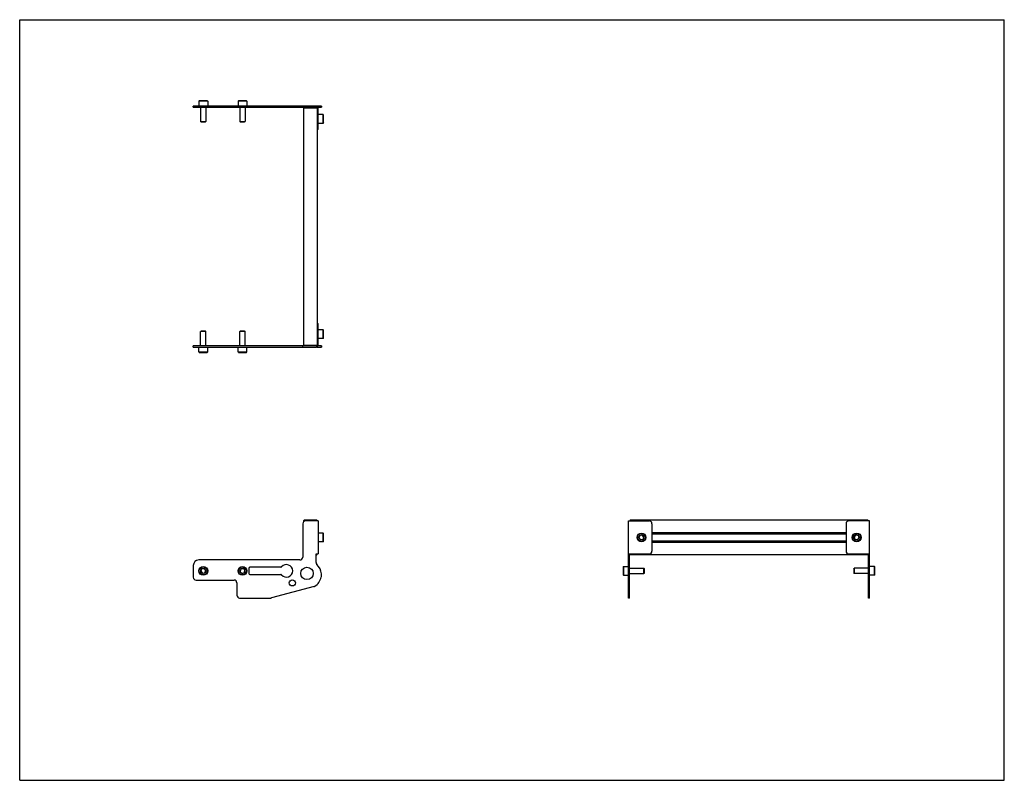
# Model space of a CAD drawing. Header units: inches. Extents: x 0 to 44, y 0 to 34.
import ezdxf

# ---------------------------------------------------------------- set-up
doc = ezdxf.new("R2010")
doc.units = ezdxf.units.IN
doc.header["$LTSCALE"] = 2.42
doc.header["$MEASUREMENT"] = 0
doc.layers.get('0').update_dxf_attribs({"linetype": 'CONTINUOUS'})
for name, color, linetype in [('207130_LH_1_BL7', 7, 'CONTINUOUS'), ('207130_RH_1_BL0', 7, 'CONTINUOUS'), ('207216_WW_207216_10_1_BL3', 7, 'CONTINUOUS'), ('9206XXM_920612M_1_BL4', 7, 'CONTINUOUS'), ('9206XXM_920612M_1_BL8', 7, 'CONTINUOUS'), ('9206XXM_920618M_1_BL1', 7, 'CONTINUOUS'), ('9206XXM_920618M_1_BL2', 7, 'CONTINUOUS'), ('9206XXM_920618M_1_BL5', 7, 'CONTINUOUS'), ('9206XXM_920618M_1_BL6', 7, 'CONTINUOUS')]:
    doc.layers.add(name, color=color, linetype=linetype)

# ---------------------------------------------------------------- blocks, each defined once
blk = doc.blocks.new('207130_RH_1_BL0', base_point=(18.006, 14.283))
at = {"layer": '207130_RH_1_BL0', "color": 7, "linetype": 'CONTINUOUS'}
for p, q in [((13.29, 20.417), (13.338, 20.417)), ((13.338, 19.463), (13.338, 20.417)), ((13.242, 19.415), (7.755, 19.415)), ((7.755, 19.367), (7.755, 19.415)), ((7.755, 19.367), (13.242, 19.367)), ((12.651, 19.367), (12.651, 19.415)), ((13.282, 19.367), (13.488, 19.367)), ((13.488, 19.415), (13.325, 19.415)), ((13.485, 19.415), (13.485, 19.367)), ((13.488, 19.367), (13.488, 19.415)), ((12.651, 11.469), (12.651, 9.974)), ((13.338, 11.594), (12.776, 11.594)), ((13.338, 11.594), (13.338, 10.121)), ((27.206, 8.149), (27.206, 11.594)), ((27.206, 11.594), (28.131, 11.594)), ((28.256, 11.469), (28.256, 10.246)), ((13.242, 10.121), (13.338, 10.121)), ((13.242, 9.737), (13.242, 10.121)), ((27.206, 10.121), (28.131, 10.121)), ((27.254, 8.149), (27.254, 10.121)), ((12.526, 9.849), (8.005, 9.849)), ((7.755, 9.599), (7.755, 9.074)), ((10.241, 9.474), (10.241, 9.249)), ((11.667, 9.524), (10.291, 9.524)), ((7.88, 8.949), (9.58, 8.949)), ((9.705, 8.824), (9.705, 8.274)), ((10.291, 9.199), (11.667, 9.199)), ((27.254, 9.235), (27.206, 9.235)), ((13.152, 8.66), (11.258, 8.153)), ((9.83, 8.149), (11.226, 8.149)), ((27.254, 8.149), (27.206, 8.149))]:
    blk.add_line(p, q, dxfattribs=at)
for centre, radius in [((12.839, 9.251), 0.275), ((12.181, 8.824), 0.138)]:
    blk.add_circle(centre, radius, dxfattribs=at)
for centre, radius, start, end in [((13.242, 19.463), 0.096, 270, 360), ((13.242, 19.463), 0.048, 270, 339.5422), ((12.776, 11.469), 0.125, 90, 180), ((28.131, 11.469), 0.125, 0, 90), ((28.131, 10.246), 0.125, 270, 360), ((8.005, 9.599), 0.25, 90, 180), ((12.526, 9.974), 0.125, 270, 360), ((13.367, 9.737), 0.125, 180, 226.9621), ((10.291, 9.474), 0.05, 90, 180), ((10.291, 9.249), 0.05, 180, 270), ((11.667, 9.574), 0.05, 270, 320.0758), ((11.919, 9.361), 0.28, 220.1899, 139.7293), ((12.839, 9.171), 0.649, 5.5894, 46.9621), ((7.88, 9.074), 0.125, 180, 270), ((9.58, 8.824), 0.125, 0, 90), ((11.667, 9.149), 0.05, 39.9241, 90), ((12.839, 9.232), 0.656, 301.9131, 346.2532), ((13.055, 9.179), 0.433, 346.2532, 7.4097), ((13.119, 8.781), 0.125, 285, 301.9207), ((9.83, 8.274), 0.125, 180, 270), ((11.226, 8.274), 0.125, 270, 285)]:
    blk.add_arc(centre, radius, start, end, dxfattribs=at)
blk = doc.blocks.new('9206XXM_920618M_1_BL1', base_point=(8.204, 14.62))
at = {"layer": '9206XXM_920618M_1_BL1', "color": 7, "linetype": 'CONTINUOUS'}
for p, q in [((8.106, 20.075), (8.086, 20.056)), ((8.322, 20.056), (8.086, 20.056)), ((8.086, 19.415), (8.086, 20.056)), ((8.302, 20.075), (8.106, 20.075)), ((8.302, 20.075), (8.322, 20.056)), ((8.322, 19.415), (8.322, 20.056)), ((8.007, 19.15), (8.007, 19.367)), ((8.401, 19.15), (8.401, 19.367)), ((8.007, 19.15), (8.401, 19.15)), ((8.027, 19.13), (8.007, 19.15)), ((8.027, 19.13), (8.381, 19.13)), ((8.381, 19.13), (8.401, 19.15)), ((8.131, 9.449), (8.092, 9.342)), ((8.092, 9.342), (8.165, 9.255)), ((8.243, 9.468), (8.131, 9.449)), ((8.165, 9.255), (8.277, 9.274)), ((8.316, 9.381), (8.243, 9.468)), ((8.277, 9.274), (8.316, 9.381))]:
    blk.add_line(p, q, dxfattribs=at)
for radius in [0.197, 0.177, 0.114]:
    blk.add_circle((8.204, 9.361), radius, dxfattribs=at)
blk = doc.blocks.new('9206XXM_920618M_1_BL2', base_point=(18.836, 14.62))
at = {"layer": '9206XXM_920618M_1_BL2', "color": 7, "linetype": 'CONTINUOUS'}
for p, q in [((9.856, 20.075), (9.836, 20.056)), ((10.072, 20.056), (9.836, 20.056)), ((9.836, 19.415), (9.836, 20.056)), ((10.052, 20.075), (9.856, 20.075)), ((10.052, 20.075), (10.072, 20.056)), ((10.072, 19.415), (10.072, 20.056)), ((9.757, 19.15), (9.757, 19.367)), ((10.151, 19.15), (10.151, 19.367)), ((9.757, 19.15), (10.151, 19.15)), ((9.777, 19.13), (9.757, 19.15)), ((9.777, 19.13), (10.131, 19.13)), ((10.131, 19.13), (10.151, 19.15)), ((9.862, 9.429), (9.85, 9.316)), ((9.85, 9.316), (9.941, 9.248)), ((9.967, 9.474), (9.862, 9.429)), ((9.941, 9.248), (10.045, 9.294)), ((10.058, 9.407), (9.967, 9.474)), ((10.045, 9.294), (10.058, 9.407)), ((26.97, 9.539), (26.99, 9.558)), ((26.97, 9.539), (26.97, 9.184)), ((26.99, 9.558), (26.99, 9.165)), ((26.99, 9.558), (27.206, 9.558)), ((27.254, 9.479), (27.895, 9.479)), ((27.254, 9.243), (27.895, 9.243)), ((27.895, 9.243), (27.895, 9.479)), ((27.915, 9.46), (27.895, 9.479)), ((27.915, 9.263), (27.895, 9.243)), ((27.915, 9.263), (27.915, 9.46)), ((26.97, 9.184), (26.99, 9.165)), ((26.99, 9.165), (27.206, 9.165))]:
    blk.add_line(p, q, dxfattribs=at)
for radius in [0.197, 0.177, 0.114]:
    blk.add_circle((9.954, 9.361), radius, dxfattribs=at)
blk = doc.blocks.new('207216_WW_207216_10_1_BL3', base_point=(25.299, 20.068))
at = {"layer": '207216_WW_207216_10_1_BL3', "color": 7, "linetype": 'CONTINUOUS'}
for p, q in [((12.699, 19.446), (12.699, 30.059)), ((12.699, 30.059), (13.29, 30.059)), ((13.29, 30.059), (13.29, 19.446)), ((12.699, 19.446), (13.29, 19.446)), ((12.699, 11.567), (12.699, 11.609)), ((12.729, 11.639), (13.26, 11.639)), ((13.29, 11.609), (13.29, 11.594)), ((27.285, 11.639), (27.285, 11.594)), ((27.285, 11.639), (37.899, 11.639)), ((37.899, 11.594), (37.899, 11.639)), ((28.256, 11.074), (36.928, 11.074)), ((28.256, 11.016), (36.928, 11.016)), ((28.256, 10.699), (36.928, 10.699)), ((28.256, 10.641), (36.928, 10.641)), ((13.29, 10.121), (13.29, 10.106)), ((27.285, 10.121), (27.285, 10.076)), ((37.899, 10.076), (37.899, 10.121)), ((13.26, 10.076), (13.242, 10.076)), ((37.899, 10.076), (27.285, 10.076))]:
    blk.add_line(p, q, dxfattribs=at)
for centre, start, end in [((12.729, 11.609), 90, 180), ((13.26, 11.609), 0, 90), ((13.26, 10.106), 270, 360)]:
    blk.add_arc(centre, 0.03, start, end, dxfattribs=at)
blk = doc.blocks.new('9206XXM_920612M_1_BL4', base_point=(20.659, 15.401))
at = {"layer": '9206XXM_920612M_1_BL4', "color": 7, "linetype": 'CONTINUOUS'}
for p, q in [((13.555, 20.141), (13.338, 20.141)), ((13.574, 20.121), (13.555, 20.141)), ((13.555, 19.747), (13.555, 20.141)), ((13.574, 19.767), (13.574, 20.121)), ((13.555, 19.747), (13.338, 19.747)), ((13.574, 19.767), (13.555, 19.747)), ((13.555, 11.054), (13.338, 11.054)), ((13.555, 10.661), (13.555, 11.054)), ((13.574, 11.035), (13.555, 11.054)), ((13.574, 10.68), (13.574, 11.035)), ((13.555, 10.661), (13.338, 10.661)), ((13.574, 10.68), (13.555, 10.661)), ((27.712, 10.945), (27.672, 10.839)), ((27.672, 10.839), (27.744, 10.751)), ((27.824, 10.964), (27.712, 10.945)), ((27.744, 10.751), (27.856, 10.77)), ((27.896, 10.876), (27.824, 10.964)), ((27.856, 10.77), (27.896, 10.876))]:
    blk.add_line(p, q, dxfattribs=at)
for radius in [0.197, 0.177, 0.114]:
    blk.add_circle((27.784, 10.857), radius, dxfattribs=at)
blk = doc.blocks.new('9206XXM_920618M_1_BL5', base_point=(8.204, 29.902))
at = {"layer": '9206XXM_920618M_1_BL5', "color": 7, "linetype": 'CONTINUOUS'}
for p, q in [((8.027, 30.375), (8.007, 30.355)), ((8.381, 30.375), (8.027, 30.375)), ((8.381, 30.375), (8.401, 30.355)), ((8.007, 30.355), (8.007, 30.139)), ((8.401, 30.355), (8.007, 30.355)), ((8.086, 30.091), (8.086, 29.45)), ((8.322, 30.091), (8.322, 29.45)), ((8.401, 30.355), (8.401, 30.139)), ((8.106, 29.43), (8.086, 29.45)), ((8.086, 29.45), (8.322, 29.45)), ((8.106, 29.43), (8.302, 29.43)), ((8.302, 29.43), (8.322, 29.45))]:
    blk.add_line(p, q, dxfattribs=at)
blk = doc.blocks.new('9206XXM_920618M_1_BL6', base_point=(23.986, 19.77))
at = {"layer": '9206XXM_920618M_1_BL6', "color": 7, "linetype": 'CONTINUOUS'}
for p, q in [((9.777, 30.375), (9.757, 30.355)), ((10.131, 30.375), (9.777, 30.375)), ((10.131, 30.375), (10.151, 30.355)), ((9.757, 30.355), (9.757, 30.139)), ((10.151, 30.355), (9.757, 30.355)), ((9.836, 30.091), (9.836, 29.45)), ((10.072, 30.091), (10.072, 29.45)), ((10.151, 30.355), (10.151, 30.139)), ((9.856, 29.43), (9.836, 29.45)), ((9.836, 29.45), (10.072, 29.45)), ((9.856, 29.43), (10.052, 29.43)), ((10.052, 29.43), (10.072, 29.45)), ((37.27, 9.46), (37.289, 9.479)), ((37.27, 9.46), (37.27, 9.263)), ((37.27, 9.263), (37.289, 9.243)), ((37.93, 9.479), (37.289, 9.479)), ((37.289, 9.479), (37.289, 9.243)), ((37.93, 9.243), (37.289, 9.243)), ((38.195, 9.558), (37.978, 9.558)), ((38.214, 9.539), (38.195, 9.558)), ((38.195, 9.165), (38.195, 9.558)), ((38.214, 9.184), (38.214, 9.539)), ((38.195, 9.165), (37.978, 9.165)), ((38.214, 9.184), (38.195, 9.165))]:
    blk.add_line(p, q, dxfattribs=at)
blk = doc.blocks.new('207130_LH_1_BL7', base_point=(22.867, 19.144))
at = {"layer": '207130_LH_1_BL7', "color": 7, "linetype": 'CONTINUOUS'}
for p, q in [((7.755, 30.091), (7.755, 30.139)), ((13.488, 30.139), (7.755, 30.139)), ((7.755, 30.091), (13.242, 30.091)), ((12.651, 30.091), (12.651, 30.139)), ((13.325, 30.091), (13.488, 30.091)), ((13.338, 29.089), (13.338, 30.043)), ((13.485, 30.091), (13.485, 30.139)), ((13.488, 30.139), (13.488, 30.091)), ((13.338, 29.089), (13.29, 29.089)), ((36.928, 11.469), (36.928, 10.246)), ((37.978, 11.594), (37.053, 11.594)), ((37.978, 8.149), (37.978, 11.594)), ((37.053, 10.121), (37.978, 10.121)), ((37.93, 8.149), (37.93, 10.121)), ((37.93, 9.235), (37.978, 9.235)), ((37.978, 8.149), (37.93, 8.149))]:
    blk.add_line(p, q, dxfattribs=at)
for centre, radius, start, end in [((13.242, 30.043), 0.096, 0, 90), ((13.242, 30.043), 0.048, 20.4578, 90), ((37.053, 11.469), 0.125, 90, 180), ((37.053, 10.246), 0.125, 180, 270)]:
    blk.add_arc(centre, radius, start, end, dxfattribs=at)
blk = doc.blocks.new('9206XXM_920612M_1_BL8', base_point=(25.468, 20.209))
at = {"layer": '9206XXM_920612M_1_BL8', "color": 7, "linetype": 'CONTINUOUS'}
for p, q in [((13.555, 29.758), (13.338, 29.758)), ((13.555, 29.364), (13.555, 29.758)), ((13.574, 29.738), (13.555, 29.758)), ((13.574, 29.384), (13.574, 29.738)), ((13.555, 29.364), (13.338, 29.364)), ((13.574, 29.384), (13.555, 29.364)), ((37.367, 10.966), (37.29, 10.883)), ((37.29, 10.883), (37.323, 10.774)), ((37.323, 10.774), (37.434, 10.749)), ((37.478, 10.94), (37.367, 10.966)), ((37.434, 10.749), (37.511, 10.832)), ((37.511, 10.832), (37.478, 10.94))]:
    blk.add_line(p, q, dxfattribs=at)
for radius in [0.197, 0.177, 0.114]:
    blk.add_circle((37.401, 10.857), radius, dxfattribs=at)

msp = doc.modelspace()

# ---------------------------------------------------------------- linework, layer by layer
at = {"color": 7, "linetype": 'CONTINUOUS'}
for p, q in [((0, 0), (0, 34)), ((0, 34), (44, 34)), ((44, 0), (44, 34)), ((0, 0), (44, 0))]:
    msp.add_line(p, q, dxfattribs=at)

# ---------------------------------------------------------------- block references
at = {"layer": '207130_LH_1_BL7'}
msp.add_blockref('207130_LH_1_BL7', (22.867, 19.144), dxfattribs=at)
at = {"layer": '207130_RH_1_BL0'}
msp.add_blockref('207130_RH_1_BL0', (18.006, 14.283), dxfattribs=at)
at = {"layer": '207216_WW_207216_10_1_BL3'}
msp.add_blockref('207216_WW_207216_10_1_BL3', (25.299, 20.068), dxfattribs=at)
at = {"layer": '9206XXM_920612M_1_BL4'}
msp.add_blockref('9206XXM_920612M_1_BL4', (20.659, 15.401), dxfattribs=at)
at = {"layer": '9206XXM_920612M_1_BL8'}
msp.add_blockref('9206XXM_920612M_1_BL8', (25.468, 20.209), dxfattribs=at)
at = {"layer": '9206XXM_920618M_1_BL1'}
msp.add_blockref('9206XXM_920618M_1_BL1', (8.204, 14.62), dxfattribs=at)
at = {"layer": '9206XXM_920618M_1_BL2'}
msp.add_blockref('9206XXM_920618M_1_BL2', (18.836, 14.62), dxfattribs=at)
at = {"layer": '9206XXM_920618M_1_BL5'}
msp.add_blockref('9206XXM_920618M_1_BL5', (8.204, 29.902), dxfattribs=at)
at = {"layer": '9206XXM_920618M_1_BL6'}
msp.add_blockref('9206XXM_920618M_1_BL6', (23.986, 19.77), dxfattribs=at)

doc.saveas('drawing.dxf')
